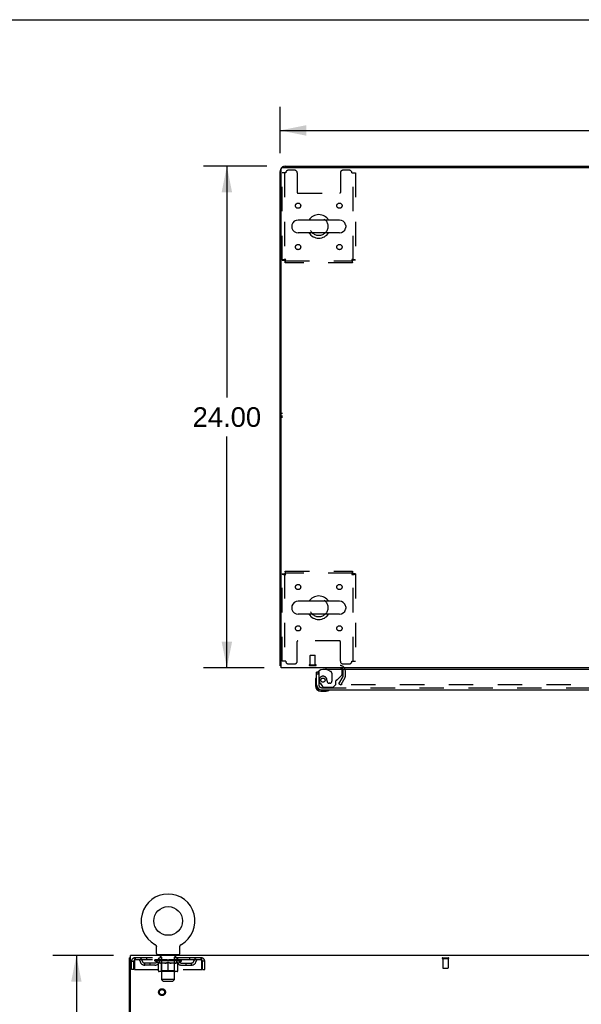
# Model space of a CAD drawing. Header units: inches. Extents: x 0 to 212, y 0 to 138.
# Tile 90 of 100: x 53 to 79, y 90 to 138. Entities that reach past the tile are written whole.
import ezdxf

# ---------------------------------------------------------------- set-up
doc = ezdxf.new("R2010")
doc.units = ezdxf.units.IN
doc.header["$LTSCALE"] = 11.6875
doc.header["$MEASUREMENT"] = 0
doc.linetypes.add('HIDDEN', pattern=[0.2, 0.1, -0.1])
doc.layers.get('0').update_dxf_attribs({"linetype": 'CONTINUOUS'})
for name, color, linetype in [('DEFAULT_2', 8, 'HIDDEN'), ('DIMENSIONS', 7, 'CONTINUOUS'), ('DOOR_ASSEMBLY', 7, 'CONTINUOUS'), ('WITNESSMARKS', 7, 'CONTINUOUS')]:
    doc.layers.add(name, color=color, linetype=linetype)
doc.styles.get("Standard").update_dxf_attribs({"font": 'arial.ttf'})
doc.dimstyles.new('DIMSTYLE_1', dxfattribs={"dimtxt": 0.9375, "dimasz": 1.25, "dimexe": 0.09, "dimexo": 0.07, "dimgap": 0.0375, "dimtad": 0, "dimtih": 1, "dimtoh": 1, "dimzin": 4, "dimdsep": 46, "dimtxsty": 'Standard', "dimblk": '_FILLED', "dimblk1": '_FILLED', "dimblk2": '_FILLED', "dimcen": 0.09, "dimadec": 3, "dimazin": 1, "dimtfac": 1, "dimtdec": 3, "dimtofl": 0, "dimtmove": 0, "dimatfit": 3, "dimldrblk": '_FILLED', "dimfxl": 0, "dimtolj": 1, "dimtzin": 4, "dimarcsym": 0})

# ---------------------------------------------------------------- blocks, each defined once
blk = doc.blocks.new('_FILLED')
at = {"color": 0, "linetype": 'ByBlock'}
blk.add_solid([(0, 0), (-1, 0.2), (-1, -0.2)], dxfattribs=at)
blk = doc.blocks.new('*D1')
at = {"layer": 'DIMENSIONS', "color": 2, "linetype": 'Continuous'}
for p, q in [((65.012, 131.111), (65.012, 133.324)), ((105.262, 131.111), (105.262, 133.324)), ((65.012, 132.199), (83.03, 132.199)), ((105.262, 132.199), (87.243, 132.199))]:
    blk.add_line(p, q, dxfattribs=at)
at = {"layer": 'DIMENSIONS', "color": 2, "linetype": 'Continuous', "xscale": 1.25, "yscale": 1.25, "zscale": 1.25, "rotation": 180}
blk.add_blockref('_FILLED', (65.012, 132.199), dxfattribs=at)
at = {"layer": 'DIMENSIONS', "color": 2, "linetype": 'Continuous', "xscale": 1.25, "yscale": 1.25, "zscale": 1.25}
blk.add_blockref('_FILLED', (105.262, 132.199), dxfattribs=at)
at = {"layer": 'DIMENSIONS', "color": 2, "linetype": 'Continuous', "insert": (85.137, 132.668), "char_height": 0.9375, "width": 3.27602, "attachment_point": 2, "line_spacing_factor": 0.9}
blk.add_mtext('40.25', dxfattribs=at)
blk = doc.blocks.new('*D7')
at = {"layer": 'DIMENSIONS', "color": 2, "linetype": 'Continuous'}
for p, q in [((64.383, 130.482), (61.343, 130.482)), ((62.468, 130.482), (62.468, 119.42)), ((62.468, 106.482), (62.468, 117.545)), ((64.249, 106.482), (61.343, 106.482))]:
    blk.add_line(p, q, dxfattribs=at)
at = {"layer": 'DIMENSIONS', "color": 2, "linetype": 'Continuous', "xscale": 1.25, "yscale": 1.25, "zscale": 1.25}
for p, rotation in [((62.468, 130.482), 90), ((62.468, 106.482), 270)]:
    blk.add_blockref('_FILLED', p, dxfattribs=dict(at, rotation=rotation))
at = {"layer": 'DIMENSIONS', "color": 2, "linetype": 'Continuous', "insert": (62.468, 118.951), "char_height": 0.9375, "width": 3.27602, "attachment_point": 2, "line_spacing_factor": 0.9}
blk.add_mtext('24.00', dxfattribs=at)
blk = doc.blocks.new('*D18')
at = {"layer": 'DIMENSIONS', "color": 2, "linetype": 'Continuous'}
for p, q in [((57.04, 92.708), (54.143, 92.708)), ((55.268, 92.708), (55.268, 53.645)), ((55.268, 12.708), (55.268, 51.77)), ((57.04, 12.708), (54.143, 12.708))]:
    blk.add_line(p, q, dxfattribs=at)
at = {"layer": 'DIMENSIONS', "color": 2, "linetype": 'Continuous', "xscale": 1.25, "yscale": 1.25, "zscale": 1.25}
for p, rotation in [((55.268, 92.708), 90), ((55.268, 12.708), 270)]:
    blk.add_blockref('_FILLED', p, dxfattribs=dict(at, rotation=rotation))
at = {"layer": 'DIMENSIONS', "color": 2, "linetype": 'Continuous', "insert": (55.268, 53.177), "char_height": 0.9375, "width": 3.27602, "attachment_point": 2, "line_spacing_factor": 0.9}
blk.add_mtext('80.00', dxfattribs=at)

msp = doc.modelspace()

# ---------------------------------------------------------------- linework, layer by layer
at = {"color": 7, "linetype": 'Continuous'}
for p, q in [((0, 137.5), (212.5, 137.5)), ((72.512, 130.482), (72.512, 130.43)), ((72.512, 130.482), (97.762, 130.482)), ((67.853, 127.913), (65.878, 127.913)), ((65.578, 127.651), (65.578, 127.563)), ((67.853, 127.301), (65.878, 127.301)), ((68.153, 127.651), (68.153, 127.563)), ((65.578, 109.401), (65.578, 109.313)), ((67.853, 109.663), (65.878, 109.663)), ((68.153, 109.401), (68.153, 109.313)), ((67.853, 109.051), (65.878, 109.051)), ((65.064, 106.586), (65.012, 106.586)), ((59.022, 93.246), (59.021, 93.246)), ((59.021, 93.246), (59.026, 93.243)), ((59.023, 93.245), (59.024, 93.245)), ((59.026, 93.243), (59.03, 93.241)), ((59.03, 93.241), (59.034, 93.238)), ((59.034, 93.238), (59.038, 93.235)), ((59.038, 93.235), (59.042, 93.232)), ((59.042, 93.232), (59.046, 93.228)), ((59.046, 93.228), (59.05, 93.225)), ((59.05, 93.225), (59.054, 93.221)), ((59.053, 93.221), (59.057, 93.218)), ((59.057, 93.218), (59.06, 93.214)), ((59.06, 93.214), (59.064, 93.21)), ((59.063, 93.21), (59.067, 93.206)), ((59.067, 93.206), (59.07, 93.202)), ((59.069, 93.202), (59.072, 93.197)), ((59.072, 93.198), (59.075, 93.193)), ((59.075, 93.193), (59.077, 93.189)), ((59.077, 93.189), (59.08, 93.184)), ((59.08, 93.184), (59.082, 93.18)), ((59.082, 93.18), (59.084, 93.175)), ((59.084, 93.175), (59.086, 93.17)), ((59.086, 93.17), (59.087, 93.165)), ((59.087, 93.165), (59.089, 93.16)), ((59.089, 93.161), (59.09, 93.156)), ((59.09, 93.156), (59.091, 93.151)), ((59.091, 93.151), (59.092, 93.146)), ((59.092, 93.146), (59.093, 93.141)), ((59.093, 93.141), (59.094, 93.136)), ((59.094, 92.807), (59.094, 93.121)), ((60.219, 93.125), (60.22, 93.131)), ((60.219, 93.125), (60.22, 93.131)), ((60.219, 93.121), (60.219, 93.125)), ((60.219, 92.807), (60.219, 93.121)), ((60.22, 93.136), (60.221, 93.141)), ((60.22, 93.131), (60.22, 93.136)), ((60.221, 93.146), (60.222, 93.151)), ((60.221, 93.141), (60.221, 93.146)), ((60.222, 93.151), (60.223, 93.156)), ((60.223, 93.156), (60.225, 93.161)), ((60.225, 93.16), (60.226, 93.165)), ((60.226, 93.165), (60.228, 93.17)), ((60.228, 93.17), (60.23, 93.175)), ((60.23, 93.175), (60.232, 93.18)), ((60.232, 93.18), (60.234, 93.184)), ((60.234, 93.184), (60.236, 93.189)), ((60.236, 93.189), (60.239, 93.193)), ((60.239, 93.193), (60.241, 93.198)), ((60.241, 93.197), (60.244, 93.202)), ((60.244, 93.202), (60.247, 93.206)), ((60.247, 93.206), (60.25, 93.21)), ((60.25, 93.21), (60.253, 93.214)), ((60.253, 93.214), (60.257, 93.218)), ((60.257, 93.218), (60.26, 93.221)), ((60.26, 93.221), (60.264, 93.225)), ((60.264, 93.225), (60.267, 93.228)), ((60.267, 93.228), (60.271, 93.232)), ((60.271, 93.232), (60.275, 93.235)), ((60.275, 93.235), (60.279, 93.238)), ((60.279, 93.238), (60.283, 93.241)), ((60.283, 93.241), (60.288, 93.243)), ((60.283, 93.241), (60.285, 93.242)), ((60.288, 93.243), (60.292, 93.246)), ((60.289, 93.245), (60.291, 93.245)), ((57.855, 92.604), (57.803, 92.604)), ((59.157, 92.738), (59.157, 92.708)), ((60.157, 92.738), (59.157, 92.738)), ((60.157, 92.738), (60.157, 92.708))]:
    msp.add_line(p, q, dxfattribs=at)
at = {"color": 3, "linetype": 'Continuous'}
for p, q in [((65.012, 106.586), (65.012, 130.236)), ((65.064, 106.482), (65.064, 130.37)), ((65.124, 130.43), (105.15, 130.43)), ((65.258, 130.482), (72.512, 130.482)), ((105.21, 106.482), (65.064, 106.482)), ((57.803, 12.812), (57.803, 92.604)), ((57.855, 89.372), (57.855, 92.708)), ((98.001, 92.708), (57.855, 92.708))]:
    msp.add_line(p, q, dxfattribs=at)
for points in [[(65.039, 106.572), (65.036, 106.573), (65.032, 106.573), (65.029, 106.574), (65.026, 106.575), (65.024, 106.576), (65.021, 106.577), (65.019, 106.578), (65.017, 106.579), (65.015, 106.58), (65.014, 106.581), (65.013, 106.582), (65.012, 106.583), (65.012, 106.585), (65.012, 106.586)], [(65.064, 106.566), (65.063, 106.566), (65.059, 106.568), (65.055, 106.569), (65.051, 106.57), (65.047, 106.57), (65.039, 106.572)]]:
    msp.add_lwpolyline(points, dxfattribs=at)
at = {"color": 7, "linetype": 'Continuous'}
msp.add_lwpolyline([(59.094, 93.136), (59.094, 93.131), (59.094, 93.125), (59.094, 93.121)], dxfattribs=at)
msp.add_circle((59.657, 94.366), 0.688, dxfattribs=at)
at = {"color": 3, "linetype": 'Continuous'}
for centre, radius, start, end in [((65.258, 130.236), 0.246, 140.5726, 180), ((65.124, 130.37), 0.06, 90, 180), ((65.258, 130.236), 0.246, 90, 129.4274), ((67.89, 106.34), 0.142, 26.4666, 90)]:
    msp.add_arc(centre, radius, start, end, dxfattribs=at)
at = {"color": 7, "linetype": 'Continuous'}
for centre, radius, start, end in [((65.878, 127.607), 0.306, 90, 164.3697), ((66.866, 127.607), 0.562, 32.9567, 147.0433), ((67.853, 127.607), 0.306, 15.6303, 90), ((65.722, 127.651), 0.144, 164.3697, 180), ((65.722, 127.563), 0.144, 180, 195.6303), ((65.878, 127.607), 0.306, 195.6303, 270), ((66.866, 127.607), 0.562, 212.956, 327.044), ((67.853, 127.607), 0.306, 270, 344.3697), ((68.009, 127.651), 0.144, 0, 15.6303), ((68.009, 127.563), 0.144, 344.3697, 360), ((66.866, 109.357), 0.562, 32.9567, 147.0433), ((65.722, 109.401), 0.144, 164.3697, 180), ((65.878, 109.357), 0.306, 90, 164.3697), ((67.853, 109.357), 0.306, 15.6303, 90), ((68.009, 109.401), 0.144, 0, 15.6303), ((65.722, 109.313), 0.144, 180, 195.6303), ((65.878, 109.357), 0.306, 195.6303, 270), ((66.866, 109.357), 0.562, 212.956, 327.044), ((67.853, 109.357), 0.306, 270, 344.3697), ((68.009, 109.313), 0.144, 344.3697, 360), ((59.657, 94.366), 1.288, 299.5053, 240.4947), ((59.163, 92.807), 0.069, 180, 265), ((60.15, 92.807), 0.069, 275, 360)]:
    msp.add_arc(centre, radius, start, end, dxfattribs=at)
at = {"layer": 'DEFAULT_2', "color": 8, "linetype": 'HIDDEN'}
for p, q in [((65.116, 125.991), (65.116, 130.17)), ((65.283, 130.17), (65.116, 130.17)), ((65.22, 130.17), (65.22, 125.991)), ((65.709, 130.295), (65.408, 130.295)), ((65.834, 130.17), (65.834, 129.225)), ((67.897, 130.17), (67.897, 129.225)), ((68.324, 130.295), (68.022, 130.295)), ((68.449, 130.17), (68.616, 130.17)), ((68.512, 125.991), (68.512, 130.17)), ((68.616, 130.17), (68.616, 125.991)), ((65.864, 129.195), (67.867, 129.195)), ((65.116, 125.991), (65.22, 125.991)), ((65.25, 125.857), (65.25, 125.961)), ((65.25, 125.961), (68.482, 125.961)), ((68.482, 125.857), (65.25, 125.857)), ((68.482, 125.857), (68.482, 125.961)), ((68.616, 125.991), (68.512, 125.991)), ((65.116, 106.795), (65.116, 110.973)), ((65.116, 110.973), (65.22, 110.973)), ((65.22, 110.973), (65.22, 106.795)), ((65.25, 111.107), (65.25, 111.003)), ((65.25, 111.107), (68.482, 111.107)), ((68.482, 111.003), (65.25, 111.003)), ((68.482, 111.107), (68.482, 111.003)), ((68.512, 106.795), (68.512, 110.973)), ((68.616, 110.973), (68.512, 110.973)), ((68.616, 110.973), (68.616, 106.795)), ((65.834, 106.795), (65.834, 107.74)), ((67.867, 107.77), (65.864, 107.77)), ((67.897, 106.795), (67.897, 107.74)), ((66.451, 106.629), (66.451, 107.076)), ((66.461, 107.086), (66.689, 107.086)), ((66.699, 106.629), (66.699, 107.076)), ((65.283, 106.795), (65.116, 106.795)), ((65.408, 106.67), (65.709, 106.67)), ((66.433, 106.629), (66.717, 106.629)), ((66.433, 106.586), (66.717, 106.586)), ((68.022, 106.67), (68.324, 106.67)), ((68.449, 106.795), (68.616, 106.795)), ((67.832, 105.722), (68.028, 106.061)), ((68.033, 106.078), (68.033, 106.34)), ((68.137, 106.078), (68.137, 106.34)), ((67.832, 105.722), (67.922, 105.67)), ((68.118, 106.009), (67.922, 105.67)), ((102.305, 105.67), (67.968, 105.67)), ((59.021, 93.246), (59.021, 93.246)), ((59.029, 93.242), (59.03, 93.241)), ((60.292, 93.246), (60.292, 93.246)), ((57.907, 92.041), (57.907, 92.437)), ((57.907, 92.437), (58.011, 92.437)), ((58.011, 92.041), (58.011, 92.437)), ((58.041, 92.437), (58.041, 92.041)), ((58.074, 92.604), (58.074, 92.5)), ((61.24, 92.604), (58.074, 92.604)), ((61.24, 92.5), (58.074, 92.5)), ((58.626, 92.604), (58.626, 92.5)), ((59.024, 92.453), (59.024, 92.5)), ((59.183, 92.342), (59.024, 92.453)), ((60.29, 92.453), (59.024, 92.453)), ((59.033, 92.493), (59.033, 92.5)), ((59.042, 92.49), (59.042, 92.493)), ((59.042, 92.49), (60.272, 92.49)), ((59.051, 92.49), (59.051, 92.493)), ((59.052, 92.49), (59.052, 92.493)), ((59.062, 92.493), (59.062, 92.5)), ((59.078, 92.49), (59.078, 92.493)), ((59.08, 92.49), (59.08, 92.493)), ((59.108, 92.493), (59.108, 92.5)), ((59.123, 92.49), (59.123, 92.493)), ((59.126, 92.49), (59.126, 92.493)), ((59.33, 92.493), (59.128, 92.493)), ((59.172, 92.493), (59.172, 92.5)), ((59.173, 92.49), (59.173, 92.493)), ((59.174, 92.49), (59.174, 92.493)), ((59.177, 92.49), (59.177, 92.493)), ((59.184, 92.49), (59.184, 92.493)), ((59.184, 92.49), (59.184, 92.493)), ((59.187, 92.49), (59.187, 92.493)), ((59.191, 92.49), (59.191, 92.494)), ((59.193, 91.979), (59.193, 92.385)), ((59.195, 92.49), (59.195, 92.493)), ((59.209, 92.49), (59.209, 92.493)), ((59.219, 92.5), (59.219, 92.604)), ((59.227, 92.49), (59.227, 92.493)), ((59.228, 92.49), (59.228, 92.496)), ((59.248, 92.49), (59.248, 92.493)), ((59.248, 92.49), (59.248, 92.493)), ((59.25, 92.493), (59.25, 92.5)), ((59.254, 92.738), (59.254, 92.708)), ((59.259, 92.49), (59.259, 92.493)), ((59.264, 92.49), (59.264, 92.493)), ((59.273, 92.49), (59.273, 92.493)), ((59.284, 92.49), (59.284, 92.497)), ((59.292, 92.648), (59.292, 92.728)), ((59.3, 92.49), (59.3, 92.493)), ((59.362, 92.638), (59.302, 92.638)), ((59.303, 92.49), (59.303, 92.493)), ((59.33, 92.49), (59.33, 92.493)), ((59.397, 92.493), (59.335, 92.493)), ((59.34, 92.493), (59.34, 92.5)), ((59.344, 91.981), (59.344, 92.45)), ((59.347, 92.49), (59.347, 92.493)), ((59.352, 92.49), (59.352, 92.493)), ((59.357, 91.557), (59.357, 92.628)), ((59.358, 92.49), (59.358, 92.498)), ((59.362, 92.49), (59.362, 92.493)), ((59.373, 92.49), (59.373, 92.493)), ((59.397, 92.49), (59.397, 92.493)), ((59.472, 92.493), (59.413, 92.493)), ((59.433, 92.49), (59.433, 92.493)), ((59.44, 92.493), (59.44, 92.5)), ((59.444, 92.49), (59.444, 92.493)), ((59.446, 92.49), (59.446, 92.499)), ((59.449, 92.49), (59.449, 92.493)), ((59.456, 92.49), (59.456, 92.493)), ((59.472, 92.49), (59.472, 92.493)), ((59.552, 92.493), (59.498, 92.493)), ((59.511, 92.49), (59.511, 92.493)), ((59.542, 92.493), (59.657, 92.5)), ((59.547, 92.493), (59.547, 92.5)), ((59.547, 92.493), (59.547, 92.5)), ((59.547, 92.5), (59.547, 92.5)), ((59.547, 92.49), (59.547, 92.493)), ((59.551, 92.49), (59.551, 92.494)), ((59.552, 92.49), (59.552, 92.493)), ((59.553, 92.49), (59.553, 92.493)), ((59.636, 92.493), (59.588, 92.493)), ((59.593, 92.49), (59.593, 92.493)), ((59.636, 92.49), (59.636, 92.493)), ((59.654, 92.493), (59.654, 92.493)), ((59.654, 92.49), (59.654, 92.493)), ((59.654, 92.49), (59.654, 92.493)), ((59.657, 92.493), (59.657, 92.5)), ((59.657, 91.942), (59.657, 92.385)), ((59.659, 92.49), (59.659, 92.493)), ((59.659, 92.49), (59.659, 92.493)), ((59.659, 92.493), (59.659, 92.493)), ((59.661, 92.493), (59.726, 92.493)), ((59.678, 92.49), (59.678, 92.493)), ((59.694, 92.493), (59.694, 92.498)), ((59.694, 92.498), (59.771, 92.493)), ((59.715, 92.493), (59.715, 92.496)), ((59.72, 92.49), (59.72, 92.493)), ((59.761, 92.49), (59.761, 92.493)), ((59.761, 92.49), (59.761, 92.493)), ((59.761, 92.493), (59.816, 92.493)), ((59.762, 92.49), (59.762, 92.494)), ((59.766, 92.493), (59.766, 92.5)), ((59.766, 92.5), (59.767, 92.5)), ((59.766, 92.49), (59.766, 92.493)), ((59.767, 92.493), (59.767, 92.5)), ((59.803, 92.49), (59.803, 92.493)), ((59.842, 92.49), (59.842, 92.493)), ((59.842, 92.493), (59.901, 92.493)), ((59.857, 92.49), (59.857, 92.493)), ((59.865, 92.49), (59.865, 92.493)), ((59.867, 92.49), (59.867, 92.499)), ((59.87, 92.49), (59.87, 92.493)), ((59.873, 92.493), (59.873, 92.5)), ((59.881, 92.49), (59.881, 92.493)), ((59.917, 92.49), (59.917, 92.493)), ((59.917, 92.493), (59.979, 92.493)), ((59.941, 92.49), (59.941, 92.493)), ((60.012, 92.638), (59.952, 92.638)), ((59.952, 92.49), (59.952, 92.493)), ((59.956, 92.49), (59.956, 92.498)), ((59.957, 91.557), (59.957, 92.628)), ((59.962, 92.49), (59.962, 92.493)), ((59.967, 92.49), (59.967, 92.493)), ((59.97, 91.981), (59.97, 92.45)), ((59.973, 92.493), (59.973, 92.5)), ((59.984, 92.49), (59.984, 92.493)), ((59.984, 92.493), (60.185, 92.493)), ((60.011, 92.49), (60.011, 92.493)), ((60.014, 92.49), (60.014, 92.493)), ((60.022, 92.648), (60.022, 92.728)), ((60.029, 92.49), (60.029, 92.497)), ((60.041, 92.49), (60.041, 92.493)), ((60.05, 92.49), (60.05, 92.493)), ((60.054, 92.49), (60.054, 92.493)), ((60.06, 92.738), (60.06, 92.708)), ((60.064, 92.493), (60.064, 92.5)), ((60.065, 92.49), (60.065, 92.493)), ((60.065, 92.49), (60.065, 92.493)), ((60.086, 92.49), (60.086, 92.496)), ((60.086, 92.49), (60.086, 92.493)), ((60.094, 92.5), (60.094, 92.604)), ((60.104, 92.49), (60.104, 92.493)), ((60.118, 92.49), (60.118, 92.493)), ((60.12, 91.979), (60.12, 92.385)), ((60.123, 92.49), (60.123, 92.494)), ((60.126, 92.49), (60.126, 92.493)), ((60.13, 92.49), (60.13, 92.493)), ((60.13, 92.49), (60.13, 92.493)), ((60.131, 92.342), (60.29, 92.453)), ((60.137, 92.49), (60.137, 92.493)), ((60.14, 92.49), (60.14, 92.493)), ((60.141, 92.49), (60.141, 92.493)), ((60.142, 92.493), (60.142, 92.5)), ((60.188, 92.49), (60.188, 92.493)), ((60.191, 92.49), (60.191, 92.493)), ((60.205, 92.493), (60.205, 92.5)), ((60.234, 92.49), (60.234, 92.493)), ((60.236, 92.49), (60.236, 92.493)), ((60.252, 92.493), (60.252, 92.5)), ((60.262, 92.49), (60.262, 92.493)), ((60.263, 92.49), (60.263, 92.493)), ((60.272, 92.49), (60.272, 92.493)), ((60.28, 92.493), (60.28, 92.5)), ((60.29, 92.453), (60.29, 92.5)), ((60.688, 92.604), (60.688, 92.5)), ((61.24, 92.5), (61.24, 92.604)), ((61.273, 92.041), (61.273, 92.437)), ((61.303, 92.041), (61.303, 92.437)), ((61.407, 92.437), (61.303, 92.437)), ((61.407, 92.041), (61.407, 92.437)), ((72.786, 92.604), (73.07, 92.604)), ((72.786, 92.561), (73.07, 92.561)), ((72.804, 92.561), (72.804, 92.114)), ((73.052, 92.561), (73.052, 92.114)), ((58.011, 92.041), (57.907, 92.041)), ((58.041, 92.041), (61.273, 92.041)), ((58.542, 92.249), (58.542, 92.353)), ((59.025, 92.353), (58.542, 92.353)), ((59.025, 92.249), (58.542, 92.249)), ((58.792, 92.249), (58.792, 92.353)), ((59.183, 92.342), (59.193, 92.342)), ((60.083, 91.942), (59.23, 91.942)), ((59.344, 91.981), (59.304, 91.942)), ((59.515, 92.342), (59.336, 92.342)), ((59.97, 91.981), (59.344, 91.981)), ((59.978, 92.342), (59.798, 92.342)), ((59.97, 91.981), (60.009, 91.942)), ((60.12, 92.342), (60.131, 92.342)), ((60.288, 92.353), (60.771, 92.353)), ((60.288, 92.249), (60.771, 92.249)), ((60.521, 92.249), (60.521, 92.353)), ((60.771, 92.249), (60.771, 92.353)), ((61.303, 92.041), (61.407, 92.041)), ((72.814, 92.104), (73.042, 92.104)), ((59.426, 91.488), (59.357, 91.557)), ((59.957, 91.557), (59.357, 91.557)), ((59.426, 91.488), (59.888, 91.488)), ((59.888, 91.488), (59.957, 91.557))]:
    msp.add_line(p, q, dxfattribs=at)
for points in [[(65.283, 126.024), (65.264, 126.022), (65.246, 126.019), (65.228, 126.017), (65.21, 126.015), (65.194, 126.012), (65.179, 126.01), (65.165, 126.008), (65.152, 126.005), (65.141, 126.003), (65.132, 126.001), (65.125, 125.998), (65.12, 125.996), (65.117, 125.994), (65.116, 125.991)], [(65.283, 126.024), (65.276, 126.022), (65.269, 126.019), (65.262, 126.017), (65.255, 126.015), (65.249, 126.012), (65.243, 126.01), (65.238, 126.008), (65.233, 126.005), (65.229, 126.003), (65.226, 126.001), (65.223, 125.998), (65.221, 125.996), (65.22, 125.994), (65.22, 125.991)], [(65.25, 125.857), (65.252, 125.858), (65.254, 125.861), (65.257, 125.867), (65.259, 125.874), (65.261, 125.883), (65.264, 125.894), (65.266, 125.906), (65.269, 125.92), (65.271, 125.935), (65.273, 125.952), (65.276, 125.969), (65.278, 125.987), (65.28, 126.005), (65.283, 126.024)], [(65.25, 125.961), (65.252, 125.962), (65.254, 125.963), (65.257, 125.965), (65.259, 125.967), (65.261, 125.971), (65.264, 125.975), (65.266, 125.98), (65.269, 125.985), (65.271, 125.991), (65.273, 125.997), (65.276, 126.003), (65.278, 126.01), (65.28, 126.017), (65.283, 126.024)], [(68.512, 125.991), (68.511, 125.994), (68.51, 125.996), (68.508, 125.998), (68.505, 126.001), (68.502, 126.003), (68.498, 126.005), (68.493, 126.008), (68.488, 126.01), (68.482, 126.012), (68.476, 126.015), (68.469, 126.017), (68.463, 126.019), (68.456, 126.022), (68.449, 126.024)], [(68.449, 126.024), (68.451, 126.005), (68.453, 125.987), (68.456, 125.969), (68.458, 125.952), (68.46, 125.935), (68.463, 125.92), (68.465, 125.906), (68.468, 125.894), (68.47, 125.883), (68.472, 125.874), (68.475, 125.867), (68.477, 125.861), (68.479, 125.858), (68.482, 125.857)], [(68.449, 126.024), (68.451, 126.017), (68.453, 126.01), (68.456, 126.003), (68.458, 125.997), (68.46, 125.991), (68.463, 125.985), (68.465, 125.98), (68.468, 125.975), (68.47, 125.971), (68.472, 125.967), (68.475, 125.965), (68.477, 125.963), (68.479, 125.962), (68.482, 125.961)], [(68.616, 125.991), (68.615, 125.994), (68.611, 125.996), (68.606, 125.998), (68.599, 126.001), (68.59, 126.003), (68.579, 126.005), (68.567, 126.008), (68.553, 126.01), (68.538, 126.012), (68.521, 126.015), (68.504, 126.017), (68.486, 126.019), (68.467, 126.022), (68.449, 126.024)], [(65.116, 110.973), (65.117, 110.971), (65.12, 110.968), (65.125, 110.966), (65.132, 110.964), (65.141, 110.961), (65.152, 110.959), (65.165, 110.957), (65.179, 110.954), (65.194, 110.952), (65.21, 110.95), (65.228, 110.947), (65.246, 110.945), (65.264, 110.943), (65.283, 110.94)], [(65.22, 110.973), (65.22, 110.971), (65.221, 110.968), (65.223, 110.966), (65.226, 110.964), (65.229, 110.961), (65.233, 110.959), (65.238, 110.957), (65.243, 110.954), (65.249, 110.952), (65.255, 110.95), (65.262, 110.947), (65.269, 110.945), (65.276, 110.943), (65.283, 110.94)], [(65.283, 110.94), (65.28, 110.959), (65.278, 110.977), (65.276, 110.995), (65.273, 111.013), (65.271, 111.029), (65.269, 111.044), (65.266, 111.058), (65.264, 111.071), (65.261, 111.082), (65.259, 111.091), (65.257, 111.098), (65.254, 111.103), (65.252, 111.106), (65.25, 111.107)], [(65.283, 110.94), (65.28, 110.947), (65.278, 110.954), (65.276, 110.961), (65.273, 110.968), (65.271, 110.974), (65.269, 110.979), (65.266, 110.985), (65.264, 110.989), (65.261, 110.994), (65.259, 110.997), (65.257, 111), (65.254, 111.002), (65.252, 111.003), (65.25, 111.003)], [(68.482, 111.107), (68.479, 111.106), (68.477, 111.103), (68.475, 111.098), (68.472, 111.091), (68.47, 111.082), (68.468, 111.071), (68.465, 111.058), (68.463, 111.044), (68.46, 111.029), (68.458, 111.013), (68.456, 110.995), (68.453, 110.977), (68.451, 110.959), (68.449, 110.94)], [(68.482, 111.003), (68.479, 111.003), (68.477, 111.002), (68.475, 111), (68.472, 110.997), (68.47, 110.994), (68.468, 110.989), (68.465, 110.985), (68.463, 110.979), (68.46, 110.974), (68.458, 110.968), (68.456, 110.961), (68.453, 110.954), (68.451, 110.947), (68.449, 110.94)], [(68.449, 110.94), (68.467, 110.943), (68.486, 110.945), (68.504, 110.947), (68.521, 110.95), (68.538, 110.952), (68.553, 110.954), (68.567, 110.957), (68.579, 110.959), (68.59, 110.961), (68.599, 110.964), (68.606, 110.966), (68.611, 110.968), (68.615, 110.971), (68.616, 110.973)], [(68.449, 110.94), (68.456, 110.943), (68.463, 110.945), (68.469, 110.947), (68.476, 110.95), (68.482, 110.952), (68.488, 110.954), (68.493, 110.957), (68.498, 110.959), (68.502, 110.961), (68.505, 110.964), (68.508, 110.966), (68.51, 110.968), (68.511, 110.971), (68.512, 110.973)], [(67.95, 105.695), (67.95, 105.693), (67.949, 105.691), (67.948, 105.69), (67.948, 105.688), (67.948, 105.687)], [(67.948, 105.687), (67.948, 105.686), (67.948, 105.684), (67.949, 105.683), (67.949, 105.681), (67.95, 105.679), (67.951, 105.678), (67.952, 105.676), (67.954, 105.675), (67.955, 105.674), (67.957, 105.673), (67.958, 105.672)], [(67.968, 105.67), (67.966, 105.67), (67.964, 105.67), (67.962, 105.67), (67.96, 105.671), (67.958, 105.672)], [(58.074, 92.604), (58.071, 92.603), (58.069, 92.6), (58.067, 92.595), (58.064, 92.587), (58.062, 92.578), (58.06, 92.567), (58.057, 92.555), (58.055, 92.541), (58.053, 92.526), (58.05, 92.509), (58.048, 92.492), (58.045, 92.474), (58.043, 92.456), (58.041, 92.437)], [(58.074, 92.5), (58.071, 92.5), (58.069, 92.498), (58.067, 92.496), (58.064, 92.494), (58.062, 92.49), (58.06, 92.486), (58.057, 92.481), (58.055, 92.476), (58.053, 92.47), (58.05, 92.464), (58.048, 92.458), (58.045, 92.451), (58.043, 92.444), (58.041, 92.437)], [(59.193, 92.385), (59.219, 92.375), (59.244, 92.366), (59.269, 92.358), (59.294, 92.352), (59.319, 92.346), (59.343, 92.342)], [(59.336, 92.342), (59.312, 92.346), (59.289, 92.352), (59.265, 92.359), (59.242, 92.366), (59.218, 92.375), (59.193, 92.384)], [(59.506, 92.342), (59.531, 92.346), (59.556, 92.352), (59.58, 92.359), (59.606, 92.367), (59.631, 92.375), (59.657, 92.385)], [(59.657, 92.384), (59.632, 92.374), (59.609, 92.366), (59.585, 92.358), (59.562, 92.352), (59.539, 92.346), (59.515, 92.342)], [(59.657, 92.385), (59.683, 92.375), (59.708, 92.366), (59.733, 92.359), (59.758, 92.352), (59.783, 92.346), (59.808, 92.342)], [(59.798, 92.342), (59.775, 92.346), (59.751, 92.352), (59.728, 92.358), (59.705, 92.366), (59.681, 92.374), (59.657, 92.384)], [(59.97, 92.342), (59.995, 92.346), (60.02, 92.352), (60.045, 92.359), (60.069, 92.366), (60.095, 92.375), (60.12, 92.385)], [(60.12, 92.384), (60.096, 92.375), (60.072, 92.366), (60.048, 92.358), (60.024, 92.352), (60.001, 92.346), (59.978, 92.342)], [(61.273, 92.437), (61.27, 92.456), (61.268, 92.474), (61.266, 92.492), (61.263, 92.509), (61.261, 92.526), (61.259, 92.541), (61.256, 92.555), (61.254, 92.567), (61.252, 92.578), (61.249, 92.587), (61.247, 92.595), (61.244, 92.6), (61.242, 92.603), (61.24, 92.604)], [(61.273, 92.437), (61.27, 92.444), (61.268, 92.451), (61.266, 92.458), (61.263, 92.464), (61.261, 92.47), (61.259, 92.476), (61.256, 92.481), (61.254, 92.486), (61.252, 92.49), (61.249, 92.494), (61.247, 92.496), (61.244, 92.498), (61.242, 92.5), (61.24, 92.5)]]:
    msp.add_lwpolyline(points, dxfattribs=at)
for centre, radius in [((65.876, 128.597), 0.125), ((67.855, 128.597), 0.125), ((66.866, 127.607), 0.438), ((65.876, 126.618), 0.125), ((67.855, 126.618), 0.125), ((65.876, 110.347), 0.125), ((67.855, 110.347), 0.125), ((66.866, 109.357), 0.438), ((65.876, 108.368), 0.125), ((67.855, 108.368), 0.125), ((59.366, 90.958), 0.164), ((59.366, 90.958), 0.124)]:
    msp.add_circle(centre, radius, dxfattribs=at)
for centre, radius, start, end in [((65.408, 130.17), 0.125, 90, 180), ((65.709, 130.17), 0.125, 0, 90), ((68.022, 130.17), 0.125, 90, 180), ((68.324, 130.17), 0.125, 0, 90), ((65.864, 129.225), 0.03, 180, 270), ((67.867, 129.225), 0.03, 270, 360), ((65.864, 107.74), 0.03, 90, 180), ((67.867, 107.74), 0.03, 0, 90), ((66.461, 107.076), 0.01, 90, 180), ((66.689, 107.076), 0.01, 0, 90), ((65.408, 106.795), 0.125, 180, 270), ((65.709, 106.795), 0.125, 270, 360), ((66.433, 106.608), 0.0215, 90, 270), ((66.717, 106.608), 0.0215, 270, 90), ((67.89, 106.34), 0.246, 0, 90), ((68.022, 106.795), 0.125, 180, 270), ((68.324, 106.795), 0.125, 270, 360), ((67.89, 106.34), 0.142, 0, 26.4666), ((68, 106.078), 0.033, 330, 360), ((68, 106.078), 0.137, 330, 360), ((58.074, 92.437), 0.167, 90, 180), ((58.074, 92.437), 0.063, 90, 180), ((58.253, 92.437), 0.167, 8.0716, 90), ((58.254, 92.437), 0.0625, 7.9863, 90), ((58.542, 92.478), 0.229, 187.9863, 270), ((58.542, 92.478), 0.125, 188.0716, 270), ((59.025, 92.478), 0.125, 270, 351.9284), ((59.025, 92.478), 0.229, 270, 352.0137), ((59.314, 92.437), 0.167, 90, 171.9284), ((59.163, 92.807), 0.069, 265, 270), ((59.314, 92.437), 0.0625, 90, 172.0137), ((59.282, 92.728), 0.01, 0, 90), ((59.302, 92.648), 0.01, 180, 270), ((59.304, 92.45), 0.0398, 0, 90), ((59.347, 92.628), 0.01, 0, 90), ((59.967, 92.628), 0.01, 90, 180), ((60.009, 92.45), 0.0398, 90, 180), ((59.999, 92.437), 0.167, 8.0716, 90), ((60, 92.437), 0.0625, 7.9863, 90), ((60.012, 92.648), 0.01, 270, 360), ((60.032, 92.728), 0.01, 90, 180), ((60.288, 92.478), 0.229, 187.9863, 270), ((60.15, 92.807), 0.069, 270, 275), ((60.288, 92.478), 0.125, 188.0716, 270), ((60.771, 92.478), 0.125, 270, 351.9284), ((60.771, 92.478), 0.229, 270, 352.0137), ((61.06, 92.437), 0.167, 90, 171.9284), ((61.06, 92.437), 0.0625, 90, 172.0137), ((61.24, 92.437), 0.167, 0, 90), ((61.24, 92.437), 0.063, 0, 90), ((72.786, 92.582), 0.0215, 90, 270), ((73.07, 92.582), 0.0215, 270, 90), ((59.23, 91.979), 0.0371, 180, 270), ((60.083, 91.979), 0.0371, 270, 360), ((72.814, 92.114), 0.01, 180, 270), ((73.042, 92.114), 0.01, 270, 360)]:
    msp.add_arc(centre, radius, start, end, dxfattribs=at)
for centre, major_axis, ratio, start_param, end_param in [((59.657, 92.5), (0.633, 0.007), 0.05963, 2.96643, 3.140963), ((59.004, 92.488), (0.198, 0), 0.060556, 0.430652, 1.470503), ((59.657, 92.5), (0.633, 0), 0.060556, -3.141593, -2.96706), ((59.004, 92.481), (0.198, 0.002), 0.05963, 1.376596, 1.469874), ((59.657, 92.5), (0.633, 0.013), 0.05688, 2.791345, 2.965878), ((58.979, 92.488), (0.198, 0.002), 0.05963, 0.25549, 1.295341), ((59.048, 92.488), (0.198, -0.002), 0.05963, 0.605815, 1.645666), ((59.657, 92.5), (0.633, -0.007), 0.05963, -2.96643, -2.791898), ((59.048, 92.481), (0.198, 0), 0.060556, 1.551758, 1.645036), ((58.979, 92.481), (0.198, 0.004), 0.05688, 1.20151, 1.294789), ((59.049, 92.484), (0.164, 0.002), 0.05963, 1.065228, 1.614276), ((59.029, 92.484), (0.164, 0.003), 0.05688, 0.890143, 1.43919), ((59.087, 92.484), (0.164, 0), 0.060556, 1.240391, 1.789438), ((59.657, 92.5), (0.633, 0.019), 0.052395, 2.616403, 2.790936), ((58.976, 92.488), (0.198, 0.004), 0.05688, 0.080405, 1.120256), ((59.11, 92.488), (0.198, -0.004), 0.05688, 0.7809, 1.820751), ((59.657, 92.5), (0.633, -0.013), 0.05688, -2.791345, -2.616812), ((59.11, 92.481), (0.198, -0.002), 0.05963, 1.72692, 1.820198), ((58.976, 92.481), (0.198, 0.006), 0.052395, 1.026568, 1.119847), ((59.029, 92.484), (0.164, 0.005), 0.052395, 0.715201, 1.264248), ((59.143, 92.484), (0.164, -0.002), 0.05963, 1.415553, 1.9646), ((59.657, 92.5), (0.633, 0.025), 0.046319, 2.441654, 2.616187), ((59.19, 92.488), (0.198, -0.006), 0.052395, 0.955842, 1.995693), ((58.993, 92.488), (0.198, 0.006), 0.052395, -0.094537, 0.945314), ((59.657, 92.5), (0.633, -0.019), 0.052395, -2.616403, -2.44187), ((59.19, 92.481), (0.198, -0.004), 0.05688, 1.902006, 1.995284), ((58.993, 92.481), (0.198, 0.008), 0.046319, 0.851819, 0.945098), ((59.047, 92.484), (0.164, 0.006), 0.046319, 0.540452, 1.089499), ((59.214, 92.484), (0.164, -0.003), 0.05688, 1.590638, 2.139686), ((59.657, 92.5), (0.633, 0.029), 0.038841, 2.267123, 2.441656), ((59.283, 92.488), (0.198, -0.008), 0.046319, 1.130591, 2.170442), ((59.03, 92.488), (0.198, 0.008), 0.046319, -0.269286, 0.770565), ((59.657, 92.5), (0.633, -0.025), 0.046319, -2.441654, -2.267121), ((59.283, 92.481), (0.198, -0.006), 0.052395, 2.076947, 2.170226), ((59.03, 92.481), (0.198, 0.009), 0.038841, 0.677289, 0.770567), ((59.084, 92.484), (0.164, 0.008), 0.038841, 0.365921, 0.914969), ((59.298, 92.484), (0.164, -0.005), 0.052395, 1.76558, 2.314627), ((59.657, 92.5), (0.633, 0.033), 0.030195, 2.09281, 2.267343), ((59.388, 92.488), (0.198, -0.009), 0.038841, 1.305122, 2.344973), ((59.086, 92.488), (0.198, 0.009), 0.038841, -0.443817, 0.596034), ((59.657, 92.5), (0.633, -0.029), 0.038841, -2.267123, -2.092591), ((59.388, 92.481), (0.198, -0.008), 0.046319, 2.251696, 2.344975), ((59.086, 92.481), (0.198, 0.01), 0.030195, 0.502975, 0.596254), ((59.138, 92.484), (0.164, 0.009), 0.030195, 0.191608, 0.740655), ((59.394, 92.484), (0.164, -0.006), 0.046319, 1.940329, 2.489376), ((59.159, 92.488), (0.198, 0.01), 0.030195, -0.61813, 0.421721), ((59.657, 92.5), (0.633, 0.036), 0.020645, 1.918687, 2.09322), ((59.501, 92.488), (0.198, -0.01), 0.030195, 1.479435, 2.519286), ((59.657, 92.5), (0.633, -0.033), 0.030195, -2.09281, -1.918277), ((59.501, 92.481), (0.198, -0.009), 0.038841, 2.426227, 2.519505), ((59.159, 92.481), (0.198, 0.011), 0.020645, 0.328852, 0.422131), ((59.208, 92.484), (0.164, 0.009), 0.020645, 0.017485, 0.566532), ((59.497, 92.484), (0.164, -0.008), 0.038841, 2.11486, 2.663907), ((59.248, 92.488), (0.198, 0.011), 0.020645, -0.792253, 0.247598), ((59.657, 92.5), (0.633, 0.038), 0.010478, 1.744704, 1.919237), ((59.619, 92.488), (0.198, -0.011), 0.020645, 1.653558, 2.693409), ((59.657, 92.5), (0.633, -0.036), 0.020645, -1.918687, -1.744154), ((59.619, 92.481), (0.198, -0.01), 0.030195, 2.60054, 2.693819), ((59.248, 92.481), (0.198, 0.012), 0.010478, 0.154869, 0.248148), ((59.292, 92.484), (0.164, 0.01), 0.010478, 6.126688, 6.675735), ((59.606, 92.484), (0.164, -0.009), 0.030195, 2.289173, 2.83822), ((59.349, 92.488), (0.198, 0.012), 0.010478, -0.966236, -0.000846), ((59.738, 92.488), (0.198, -0.012), 0.010478, 1.827541, 2.867392), ((59.657, 92.5), (0.633, -0.038), 0.010478, -1.744704, -1.563007), ((59.738, 92.481), (0.198, -0.011), 0.020645, 2.774664, 2.867942), ((59.716, 92.484), (0.164, -0.009), 0.020645, 2.463296, 3.012344), ((59.576, 92.488), (0.198, 0.012), 0.010478, 0.274201, 1.314052), ((59.49, 92.484), (0.164, 0.01), 0.010478, -0.000483, 0.504314), ((59.46, 92.481), (0.198, 0.012), 0.010478, 0.099668, 0.192946), ((59.657, 92.5), (0.633, 0.038), 0.010478, -1.571421, -1.396888), ((59.824, 92.484), (0.164, -0.01), 0.010478, 2.637279, 3.14189), ((59.854, 92.481), (0.198, -0.012), 0.010478, 2.74231, 2.948646), ((59.695, 92.488), (0.198, 0.011), 0.020645, 0.448184, 1.488034), ((59.598, 92.484), (0.164, 0.009), 0.020645, 0.129249, 0.678296), ((59.576, 92.481), (0.198, 0.011), 0.020645, 0.273651, 0.366929), ((59.964, 92.488), (0.198, -0.012), 0.010478, -3.140747, -2.175357), ((59.657, 92.5), (0.633, 0.036), 0.020645, -1.397439, -1.222906), ((59.657, 92.5), (0.633, -0.038), 0.010478, 1.222355, 1.396888), ((59.813, 92.488), (0.198, 0.01), 0.030195, 0.622307, 1.662158), ((59.708, 92.484), (0.164, 0.009), 0.030195, 0.303372, 0.852419), ((60.021, 92.484), (0.164, -0.01), 0.010478, 2.749043, 3.29809), ((60.065, 92.488), (0.198, -0.011), 0.020645, 2.893995, 3.933846), ((59.695, 92.481), (0.198, 0.01), 0.030195, 0.447774, 0.541052), ((60.065, 92.481), (0.198, -0.012), 0.010478, 2.893445, 2.986723), ((59.657, 92.5), (0.633, 0.033), 0.030195, -1.223315, -1.048783), ((59.657, 92.5), (0.633, -0.036), 0.020645, 1.048373, 1.222906), ((59.926, 92.488), (0.198, 0.009), 0.038841, 0.79662, 1.836471), ((59.816, 92.484), (0.164, 0.008), 0.038841, 0.477686, 1.026733), ((60.105, 92.484), (0.164, -0.009), 0.020645, 2.57506, 3.124108), ((60.154, 92.488), (0.198, -0.01), 0.030195, 2.719872, 3.759723), ((60.03, 92.488), (0.198, 0.008), 0.046319, 0.971151, 2.011002), ((59.813, 92.481), (0.198, 0.009), 0.038841, 0.622087, 0.715366), ((60.154, 92.481), (0.198, -0.011), 0.020645, 2.719462, 2.812741), ((59.657, 92.5), (0.633, 0.029), 0.038841, -1.049002, -0.874469), ((59.657, 92.5), (0.633, -0.033), 0.030195, 0.87425, 1.048783), ((59.92, 92.484), (0.164, 0.006), 0.046319, 0.652216, 1.201263), ((60.124, 92.488), (0.198, 0.006), 0.052395, 1.1459, 2.185751), ((60.175, 92.484), (0.164, -0.009), 0.030195, 2.400937, 2.949985), ((60.228, 92.488), (0.198, -0.009), 0.038841, 2.545558, 3.585409), ((60.015, 92.484), (0.164, 0.005), 0.052395, 0.826965, 1.376012), ((59.926, 92.481), (0.198, 0.008), 0.046319, 0.796618, 0.889896), ((60.228, 92.481), (0.198, -0.01), 0.030195, 2.545339, 2.638617), ((60.203, 92.488), (0.198, 0.004), 0.05688, 1.320842, 2.360692), ((59.657, 92.5), (0.633, 0.025), 0.046319, -0.874471, -0.699939), ((59.657, 92.5), (0.633, -0.029), 0.038841, 0.699936, 0.874469), ((60.284, 92.488), (0.198, -0.008), 0.046319, 2.371028, 3.410879), ((60.23, 92.484), (0.164, -0.008), 0.038841, 2.226624, 2.775671), ((60.266, 92.488), (0.198, 0.002), 0.05963, 1.495927, 2.535778), ((60.1, 92.484), (0.164, 0.003), 0.05688, 1.001907, 1.550954), ((60.321, 92.488), (0.198, -0.006), 0.052395, 2.196279, 3.23613), ((60.266, 92.484), (0.164, -0.006), 0.046319, 2.052093, 2.601141), ((60.03, 92.481), (0.198, 0.006), 0.052395, 0.971367, 1.064645), ((60.31, 92.488), (0.198, 0), 0.060556, 1.671089, 2.71094), ((60.284, 92.481), (0.198, -0.009), 0.038841, 2.371026, 2.464304), ((60.338, 92.488), (0.198, -0.004), 0.05688, 2.021337, 3.061188), ((59.657, 92.5), (0.633, 0.019), 0.052395, -0.699723, -0.52519), ((59.657, 92.5), (0.633, -0.025), 0.046319, 0.525406, 0.699939), ((60.334, 92.488), (0.198, -0.002), 0.05963, 1.846251, 2.886102), ((60.171, 92.484), (0.164, 0.002), 0.05963, 1.176993, 1.72604), ((60.285, 92.484), (0.164, -0.005), 0.052395, 1.877344, 2.426392), ((60.226, 92.484), (0.164, 0), 0.060556, 1.352155, 1.901202), ((60.284, 92.484), (0.164, -0.003), 0.05688, 1.702402, 2.25145), ((60.265, 92.484), (0.164, -0.002), 0.05963, 1.527317, 2.076364), ((60.124, 92.481), (0.198, 0.004), 0.05688, 1.146309, 1.239587), ((60.321, 92.481), (0.198, -0.008), 0.046319, 2.196495, 2.289773), ((59.657, 92.5), (0.633, 0.013), 0.05688, -0.524781, -0.350248), ((59.657, 92.5), (0.633, -0.019), 0.052395, 0.350657, 0.52519), ((60.203, 92.481), (0.198, 0.002), 0.05963, 1.321394, 1.414673), ((60.338, 92.481), (0.198, -0.006), 0.052395, 2.021746, 2.115024), ((59.657, 92.5), (0.633, 0.007), 0.05963, -0.349695, -0.175162), ((59.657, 92.5), (0.633, -0.013), 0.05688, 0.175715, 0.350248), ((60.266, 92.481), (0.198, 0), 0.060556, 1.496556, 1.589835), ((60.334, 92.481), (0.198, -0.004), 0.05688, 1.846804, 1.940083), ((60.31, 92.481), (0.198, -0.002), 0.05963, 1.671719, 1.764997), ((59.657, 92.5), (0.633, 0), 0.060556, -0.174533, 0), ((59.657, 92.5), (0.633, -0.007), 0.05963, 0.000629, 0.175162)]:
    msp.add_ellipse(centre, major_axis=major_axis, ratio=ratio, start_param=start_param, end_param=end_param, dxfattribs=at)
at = {"layer": 'DOOR_ASSEMBLY', "color": 3, "linetype": 'Continuous'}
for p, q in [((66.762, 105.671), (66.762, 106.278)), ((102.887, 106.403), (67.054, 106.403)), ((67.008, 105.424), (102.703, 105.424))]:
    msp.add_line(p, q, dxfattribs=at)
at = {"layer": 'DOOR_ASSEMBLY', "color": 7, "linetype": 'Continuous'}
for p, q in [((66.837, 106.278), (66.762, 106.278)), ((67.204, 106.482), (67.204, 106.443)), ((67.204, 106.443), (67.273, 106.403)), ((66.702, 105.884), (66.702, 105.627)), ((66.762, 105.671), (66.762, 105.627)), ((66.965, 105.424), (67.008, 105.424)), ((66.965, 105.364), (67.221, 105.364)), ((67.259, 105.367), (67.221, 105.364))]:
    msp.add_line(p, q, dxfattribs=at)
at = {"layer": 'DOOR_ASSEMBLY', "color": 8, "linetype": 'HIDDEN'}
for p, q in [((66.866, 106.278), (66.866, 105.671)), ((67.834, 106.482), (67.204, 106.482)), ((67.273, 106.403), (67.442, 106.305)), ((67.492, 106.219), (67.492, 105.839)), ((67.742, 105.913), (67.961, 106.132)), ((67.991, 106.203), (67.991, 106.325)), ((66.94, 105.727), (67.042, 105.583)), ((67.263, 105.839), (67.263, 105.828)), ((67.394, 105.741), (67.361, 105.741)), ((67.558, 105.549), (67.684, 105.675)), ((67.684, 105.675), (67.684, 105.854)), ((67.008, 105.528), (102.703, 105.528)), ((67.106, 105.549), (67.558, 105.549))]:
    msp.add_line(p, q, dxfattribs=at)
msp.add_circle((67.066, 105.891), 0.101, dxfattribs=at)
at = {"layer": 'DOOR_ASSEMBLY', "color": 3, "linetype": 'Continuous'}
for centre, radius, start, end in [((67.054, 106.153), 0.25, 90, 180), ((67.008, 105.671), 0.246, 180, 270)]:
    msp.add_arc(centre, radius, start, end, dxfattribs=at)
at = {"layer": 'DOOR_ASSEMBLY', "color": 8, "linetype": 'HIDDEN'}
for centre, radius, start, end in [((67.066, 105.891), 0.187, 17.8482, 196.8439), ((67.392, 106.219), 0.1, 0, 59.908), ((67.891, 106.203), 0.1, 315, 360), ((67.834, 106.325), 0.157, 0, 29.8303), ((67.008, 105.671), 0.142, 180, 270), ((67.256, 105.949), 0.386, 196.8439, 215.1), ((67.106, 105.628), 0.079, 215.1, 270), ((66.87, 105.828), 0.393, 1.6599, 17.9298), ((67.361, 105.839), 0.098, 180, 270), ((67.394, 105.839), 0.098, 270, 360), ((67.723, 105.854), 0.039, 111.6096, 180), ((67.671, 105.983), 0.1, 291.6096, 315)]:
    msp.add_arc(centre, radius, start, end, dxfattribs=at)
at = {"layer": 'DOOR_ASSEMBLY', "color": 7, "linetype": 'Continuous'}
for centre, radius, start, end in [((67.834, 106.325), 0.157, 29.8303, 90), ((66.952, 105.884), 0.25, 149.1101, 180), ((66.965, 105.627), 0.263, 180, 270), ((66.75, 106.004), 0.015, 96.3796, 149.1101), ((66.747, 106.004), 0.015, 0, 83.6204), ((66.965, 105.627), 0.203, 180, 270), ((67.221, 105.614), 0.25, 270, 300.8899), ((67.342, 105.409), 0.015, 6.3796, 90), ((67.342, 105.413), 0.015, 300.8899, 353.6204)]:
    msp.add_arc(centre, radius, start, end, dxfattribs=at)
at = {"layer": 'WITNESSMARKS', "color": 40, "linetype": 'Continuous'}
for p, q in [((65.064, 118.67), (65.126, 118.67)), ((65.064, 118.545), (65.126, 118.545)), ((65.064, 118.482), (65.126, 118.482))]:
    msp.add_line(p, q, dxfattribs=at)

# ---------------------------------------------------------------- dimensions: what is measured, and where the dimension line sits
at = {"layer": 'DIMENSIONS', "color": 2, "linetype": 'Continuous'}
for base, p1, p2, angle, picture, middle in [((65.012, 132.199), (105.262, 133.394), (65.012, 133.394), 180, '*D1', (85.116, 132.194)), ((62.468, 106.482), (64.453, 130.482), (64.319, 106.482), 270, '*D7', (62.456, 118.477)), ((55.268, 12.708), (57.11, 92.708), (57.11, 12.708), 270, '*D18', (55.263, 52.703))]:
    dim = msp.add_linear_dim(base=base, p1=p1, p2=p2, angle=angle, dimstyle='DIMSTYLE_1', dxfattribs=at)
    dim.commit()
    dim.dimension.update_dxf_attribs({"geometry": picture, "text_midpoint": middle, "dimtype": 160})

doc.saveas('drawing.dxf')
